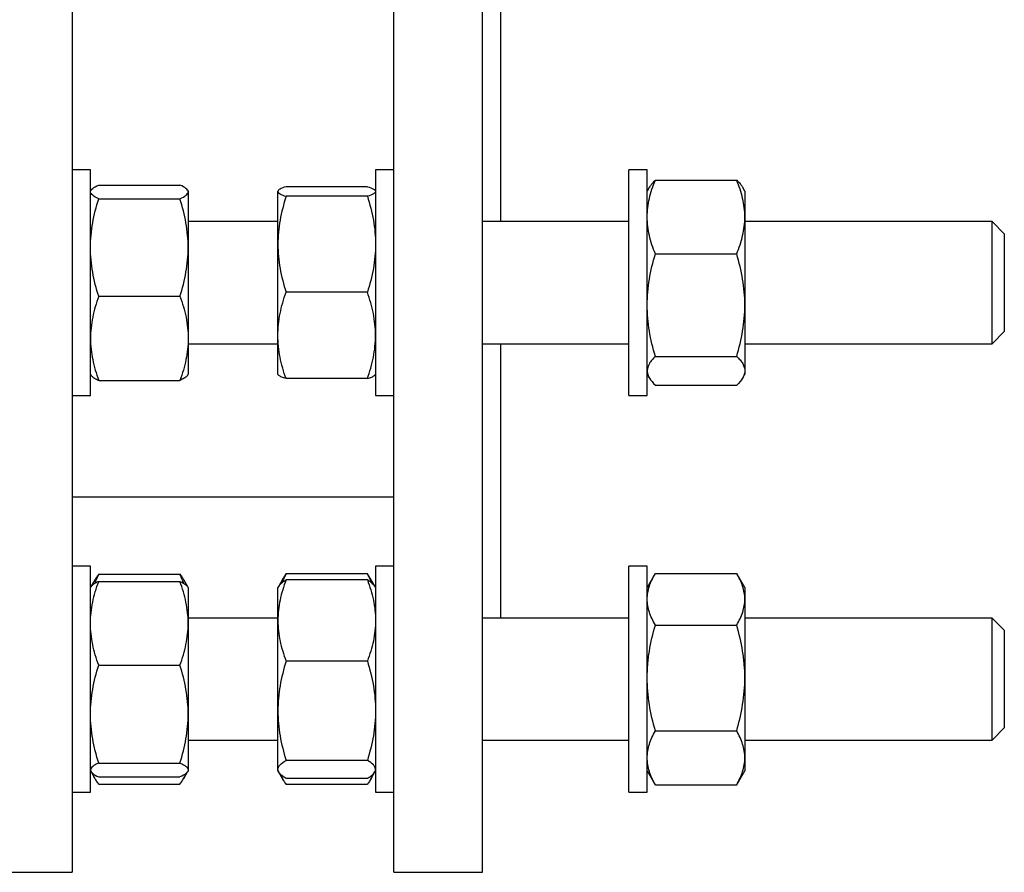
# Model space of a CAD drawing. Header units: millimetres. Extents: x 41 to 772, y 30 to 763.
# Tile 5 of 6: x 611 to 772, y 467 to 607. Entities that reach past the tile are written whole.
import ezdxf

# ---------------------------------------------------------------- set-up
doc = ezdxf.new("R2010")
doc.units = ezdxf.units.MM

msp = doc.modelspace()

# ---------------------------------------------------------------- linework, layer by layer
at = {"color": 7, "linetype": 'Continuous', "lineweight": 25}
for p, q in [((619.33, 609.5), (619.33, 467)), ((672.03, 467), (672.03, 609.5)), ((686.53, 467), (686.53, 609.5)), ((689.53, 573.58), (689.53, 609.5)), ((622.33, 582.08), (619.33, 582.08)), ((622.33, 580.68), (622.33, 582.08)), ((622.33, 545.08), (622.33, 580.68)), ((672.03, 582.08), (669.03, 582.08)), ((669.03, 582.08), (669.03, 545.08)), ((713.53, 582.08), (710.53, 582.08)), ((710.53, 571.36), (710.53, 582.08)), ((713.53, 571.36), (713.53, 582.08)), ((623.67, 579.57), (636.99, 579.57)), ((667.69, 579.3), (654.37, 579.3)), ((713.87, 579.17), (713.53, 578.58)), ((714.87, 580.37), (728.19, 580.37)), ((729.53, 578.58), (729.18, 579.17)), ((622.4, 578.71), (622.33, 578.58)), ((638.33, 578.58), (638.26, 578.71)), ((638.33, 578.58), (638.33, 578.45)), ((638.33, 578.45), (638.33, 569.33)), ((653.06, 578.64), (653.03, 578.58)), ((653.03, 578.52), (653.03, 578.58)), ((653.03, 569.87), (653.03, 578.52)), ((667.69, 577.73), (654.37, 577.73)), ((669.03, 578.58), (668.99, 578.64)), ((729.53, 578.58), (729.53, 574.33)), ((623.67, 577.33), (636.99, 577.33)), ((729.53, 574.33), (729.53, 559.9)), ((653.03, 573.58), (638.33, 573.58)), ((710.53, 573.58), (686.53, 573.58)), ((770.03, 573.58), (729.53, 573.58)), ((772.03, 571.58), (770.03, 573.58)), ((770.03, 553.58), (770.03, 573.58)), ((710.53, 545.08), (710.53, 571.36)), ((713.53, 545.08), (713.53, 571.36)), ((772.03, 571.58), (772.03, 555.58)), ((653.03, 554.93), (653.03, 569.87)), ((638.33, 569.33), (638.33, 554.46)), ((714.87, 568.29), (728.19, 568.29)), ((623.67, 561.34), (636.99, 561.34)), ((667.69, 562.01), (654.37, 562.01)), ((729.53, 559.9), (729.53, 549.15)), ((653.03, 548.58), (653.03, 554.93)), ((770.03, 553.58), (772.03, 555.58)), ((638.33, 554.46), (638.33, 548.58)), ((638.33, 553.58), (653.03, 553.58)), ((686.53, 553.58), (710.53, 553.58)), ((689.53, 508.64), (689.53, 553.58)), ((729.53, 553.58), (770.03, 553.58)), ((714.87, 551.5), (728.19, 551.5)), ((622.33, 548.58), (622.4, 548.45)), ((638.26, 548.45), (638.33, 548.58)), ((653.03, 548.58), (653.06, 548.52)), ((668.99, 548.52), (669.03, 548.58)), ((713.53, 548.58), (713.87, 547.99)), ((729.19, 547.99), (729.53, 548.58)), ((729.53, 549.15), (729.53, 548.58)), ((623.67, 547.58), (636.99, 547.58)), ((667.69, 547.86), (654.37, 547.86)), ((714.87, 546.79), (728.19, 546.79)), ((619.33, 545.08), (622.33, 545.08)), ((669.03, 545.08), (672.03, 545.08)), ((710.53, 545.08), (713.53, 545.08)), ((619.33, 528.5), (672.03, 528.5)), ((622.33, 517.14), (619.33, 517.14)), ((622.33, 505.73), (622.33, 517.14)), ((672.03, 517.14), (669.03, 517.14)), ((669.03, 517.14), (669.03, 480.14)), ((713.53, 517.14), (710.53, 517.14)), ((710.53, 492.27), (710.53, 517.14)), ((713.53, 492.27), (713.53, 517.14)), ((623.05, 514.88), (622.41, 513.77)), ((623.67, 515.81), (636.99, 515.81)), ((623.67, 514.64), (636.99, 514.64)), ((638.25, 513.77), (637.61, 514.88)), ((653.91, 515.16), (653.16, 513.86)), ((667.69, 515.88), (654.37, 515.88)), ((667.69, 514.89), (654.37, 514.89)), ((668.9, 513.86), (668.15, 515.16)), ((714.79, 515.82), (713.53, 513.64)), ((714.87, 515.95), (728.19, 515.95)), ((729.53, 513.64), (728.26, 515.82)), ((622.41, 513.77), (622.33, 513.64)), ((638.33, 513.64), (638.25, 513.77)), ((638.33, 513.64), (638.33, 507.78)), ((653.16, 513.86), (653.03, 513.64)), ((653.03, 508.24), (653.03, 513.64)), ((669.03, 513.64), (668.9, 513.86)), ((729.53, 513.64), (729.53, 511.73)), ((729.53, 511.73), (729.53, 498.84)), ((653.03, 508.64), (638.33, 508.64)), ((653.03, 493.46), (653.03, 508.24)), ((710.53, 508.64), (686.53, 508.64)), ((770.03, 508.64), (729.53, 508.64)), ((772.03, 506.64), (770.03, 508.64)), ((770.03, 488.64), (770.03, 508.64)), ((638.33, 507.78), (638.33, 492.91)), ((714.87, 507.5), (728.19, 507.5)), ((772.03, 506.64), (772.03, 490.64)), ((622.33, 480.14), (622.33, 505.73)), ((623.67, 500.91), (636.99, 500.91)), ((667.69, 501.59), (654.37, 501.59)), ((729.53, 498.84), (729.53, 485.75)), ((638.33, 492.91), (638.33, 483.77)), ((653.03, 483.85), (653.03, 493.46)), ((710.53, 480.14), (710.53, 492.27)), ((713.53, 480.14), (713.53, 492.27)), ((770.03, 488.64), (772.03, 490.64)), ((714.87, 490.18), (728.19, 490.18)), ((638.33, 488.64), (653.03, 488.64)), ((686.53, 488.64), (710.53, 488.64)), ((729.53, 488.64), (770.03, 488.64)), ((729.53, 485.75), (729.53, 483.64)), ((623.67, 484.9), (636.99, 484.9)), ((667.69, 485.33), (654.37, 485.33)), ((622.33, 483.64), (622.41, 483.5)), ((622.42, 483.48), (623.05, 482.39)), ((623.67, 482.63), (636.99, 482.63)), ((637.61, 482.39), (638.24, 483.48)), ((638.25, 483.5), (638.33, 483.64)), ((638.33, 483.77), (638.33, 483.64)), ((653.03, 483.64), (653.03, 483.85)), ((653.03, 483.64), (653.16, 483.41)), ((653.19, 483.35), (653.91, 482.11)), ((667.69, 482.38), (654.37, 482.38)), ((668.15, 482.11), (668.86, 483.35)), ((668.9, 483.41), (669.03, 483.64)), ((713.53, 483.64), (714.79, 481.45)), ((728.27, 481.45), (729.53, 483.64)), ((623.67, 481.46), (636.99, 481.46)), ((667.69, 481.39), (654.37, 481.39)), ((714.87, 481.32), (714.79, 481.45)), ((714.87, 481.32), (728.19, 481.32)), ((728.19, 481.32), (728.26, 481.45)), ((619.33, 480.14), (622.33, 480.14)), ((669.03, 480.14), (672.03, 480.14)), ((710.53, 480.14), (713.53, 480.14)), ((607.33, 467), (619.33, 467)), ((672.03, 467), (686.53, 467))]:
    msp.add_line(p, q, dxfattribs=at)
for points, knots in [([(622.33, 578.45), (622.33, 578.55), (622.36, 578.64), (622.49, 578.83), (622.58, 578.93), (622.93, 579.21), (623.26, 579.39), (623.67, 579.57)], [0, 0, 0, 0, 0.25, 0.25, 0.5, 0.5, 1, 1, 1, 1]), ([(638.33, 578.45), (638.33, 578.55), (638.3, 578.64), (638.18, 578.83), (638.09, 578.93), (637.74, 579.21), (637.4, 579.39), (636.99, 579.57)], [0, 0, 0, 0, 0.25, 0.25, 0.5, 0.5, 1, 1, 1, 1]), ([(654.37, 579.3), (653.96, 579.17), (653.62, 579.04), (653.15, 578.78), (653.03, 578.65), (653.03, 578.52)], [0, 0, 0, 0, 0.5, 0.5, 1, 1, 1, 1]), ([(667.69, 579.3), (668.1, 579.17), (668.43, 579.04), (668.9, 578.78), (669.03, 578.65), (669.03, 578.52)], [0, 0, 0, 0, 0.5, 0.5, 1, 1, 1, 1]), ([(713.53, 574.33), (713.53, 574.84), (713.56, 575.36), (713.68, 576.38), (713.77, 576.88), (714.12, 578.39), (714.46, 579.38), (714.87, 580.37)], [0, 0, 0, 0, 0.25, 0.25, 0.5, 0.5, 1, 1, 1, 1]), ([(714.87, 580.37), (714.76, 580.27), (714.56, 580.07), (714.26, 579.73), (714.02, 579.43), (713.91, 579.23), (713.88, 579.17)], [0, 0, 0, 0, 0.249495, 0.499179, 0.857433, 1, 1, 1, 1]), ([(729.53, 574.33), (729.53, 574.84), (729.5, 575.36), (729.37, 576.38), (729.28, 576.88), (728.93, 578.39), (728.6, 579.38), (728.19, 580.37)], [0, 0, 0, 0, 0.25, 0.25, 0.5, 0.5, 1, 1, 1, 1]), ([(728.19, 580.37), (728.29, 580.27), (728.49, 580.07), (728.8, 579.73), (729.04, 579.43), (729.15, 579.23), (729.18, 579.17)], [0, 0, 0, 0, 0.249495, 0.499179, 0.857433, 1, 1, 1, 1]), ([(623.67, 577.33), (623.26, 577.51), (622.92, 577.7), (622.46, 578.07), (622.33, 578.26), (622.33, 578.45)], [0, 0, 0, 0, 0.5, 0.5, 1, 1, 1, 1]), ([(636.99, 577.33), (637.4, 577.51), (637.74, 577.7), (638.2, 578.07), (638.33, 578.26), (638.33, 578.45)], [0, 0, 0, 0, 0.5, 0.5, 1, 1, 1, 1]), ([(653.03, 578.52), (653.03, 578.45), (653.06, 578.38), (653.18, 578.25), (653.27, 578.19), (653.62, 577.99), (653.96, 577.86), (654.37, 577.73)], [0, 0, 0, 0, 0.25, 0.25, 0.5, 0.5, 1, 1, 1, 1]), ([(654.37, 577.73), (653.96, 576.45), (653.62, 575.15), (653.15, 572.53), (653.03, 571.21), (653.03, 569.87)], [0, 0, 0, 0, 0.5, 0.5, 1, 1, 1, 1]), ([(669.03, 578.52), (669.03, 578.45), (669, 578.38), (668.87, 578.25), (668.78, 578.19), (668.43, 577.99), (668.1, 577.86), (667.69, 577.73)], [0, 0, 0, 0, 0.25, 0.25, 0.5, 0.5, 1, 1, 1, 1]), ([(667.69, 577.73), (668.1, 576.45), (668.43, 575.15), (668.9, 572.53), (669.03, 571.21), (669.03, 569.87)], [0, 0, 0, 0, 0.5, 0.5, 1, 1, 1, 1]), ([(622.33, 569.33), (622.33, 570.01), (622.36, 570.69), (622.49, 572.04), (622.58, 572.71), (622.93, 574.71), (623.26, 576.03), (623.67, 577.33)], [0, 0, 0, 0, 0.25, 0.25, 0.5, 0.5, 1, 1, 1, 1]), ([(638.33, 569.33), (638.33, 570.01), (638.3, 570.69), (638.18, 572.04), (638.09, 572.71), (637.74, 574.71), (637.4, 576.03), (636.99, 577.33)], [0, 0, 0, 0, 0.25, 0.25, 0.5, 0.5, 1, 1, 1, 1]), ([(714.87, 568.29), (714.46, 569.28), (714.12, 570.28), (713.65, 572.29), (713.53, 573.3), (713.53, 574.33)], [0, 0, 0, 0, 0.5, 0.5, 1, 1, 1, 1]), ([(728.19, 568.29), (728.6, 569.28), (728.93, 570.28), (729.4, 572.29), (729.53, 573.3), (729.53, 574.33)], [0, 0, 0, 0, 0.5, 0.5, 1, 1, 1, 1]), ([(653.03, 569.87), (653.03, 569.2), (653.06, 568.53), (653.18, 567.21), (653.27, 566.55), (653.62, 564.59), (653.96, 563.29), (654.37, 562.01)], [0, 0, 0, 0, 0.25, 0.25, 0.5, 0.5, 1, 1, 1, 1]), ([(669.03, 569.87), (669.03, 569.2), (669, 568.53), (668.87, 567.21), (668.78, 566.55), (668.43, 564.59), (668.1, 563.29), (667.69, 562.01)], [0, 0, 0, 0, 0.25, 0.25, 0.5, 0.5, 1, 1, 1, 1]), ([(623.67, 561.34), (623.26, 562.64), (622.92, 563.96), (622.46, 566.62), (622.33, 567.97), (622.33, 569.33)], [0, 0, 0, 0, 0.5, 0.5, 1, 1, 1, 1]), ([(636.99, 561.34), (637.4, 562.64), (637.74, 563.96), (638.2, 566.62), (638.33, 567.97), (638.33, 569.33)], [0, 0, 0, 0, 0.5, 0.5, 1, 1, 1, 1]), ([(713.53, 559.9), (713.53, 560.61), (713.56, 561.33), (713.68, 562.74), (713.77, 563.45), (714.12, 565.54), (714.46, 566.92), (714.87, 568.29)], [0, 0, 0, 0, 0.25, 0.25, 0.5, 0.5, 1, 1, 1, 1]), ([(729.53, 559.9), (729.53, 560.61), (729.5, 561.33), (729.37, 562.74), (729.28, 563.45), (728.93, 565.54), (728.6, 566.92), (728.19, 568.29)], [0, 0, 0, 0, 0.25, 0.25, 0.5, 0.5, 1, 1, 1, 1]), ([(623.67, 561.34), (623.47, 560.78), (623.28, 560.21), (622.95, 559.07), (622.81, 558.5), (622.46, 556.78), (622.33, 555.62), (622.33, 554.46)], [0, 0, 0, 0, 0.25, 0.25, 0.5, 0.5, 1, 1, 1, 1]), ([(636.99, 561.34), (637.19, 560.78), (637.38, 560.21), (637.71, 559.07), (637.86, 558.5), (638.21, 556.78), (638.33, 555.62), (638.33, 554.46)], [0, 0, 0, 0, 0.25, 0.25, 0.5, 0.5, 1, 1, 1, 1]), ([(653.03, 554.93), (653.03, 555.53), (653.06, 556.13), (653.18, 557.34), (653.27, 557.93), (653.63, 559.71), (653.96, 560.87), (654.37, 562.01)], [0, 0, 0, 0, 0.25, 0.25, 0.5, 0.5, 1, 1, 1, 1]), ([(669.03, 554.93), (669.03, 555.53), (669, 556.13), (668.87, 557.34), (668.78, 557.93), (668.43, 559.71), (668.09, 560.87), (667.69, 562.01)], [0, 0, 0, 0, 0.25, 0.25, 0.5, 0.5, 1, 1, 1, 1]), ([(714.87, 551.5), (714.46, 552.88), (714.12, 554.26), (713.65, 557.06), (713.53, 558.47), (713.53, 559.9)], [0, 0, 0, 0, 0.5, 0.5, 1, 1, 1, 1]), ([(728.19, 551.5), (728.6, 552.88), (728.93, 554.26), (729.4, 557.06), (729.53, 558.47), (729.53, 559.9)], [0, 0, 0, 0, 0.5, 0.5, 1, 1, 1, 1]), ([(654.37, 547.86), (654.16, 548.43), (653.98, 549.01), (653.65, 550.19), (653.5, 550.78), (653.15, 552.55), (653.03, 553.74), (653.03, 554.93)], [0, 0, 0, 0, 0.25, 0.25, 0.5, 0.5, 1, 1, 1, 1]), ([(667.69, 547.86), (667.89, 548.43), (668.08, 549.01), (668.41, 550.19), (668.55, 550.78), (668.9, 552.55), (669.03, 553.74), (669.03, 554.93)], [0, 0, 0, 0, 0.25, 0.25, 0.5, 0.5, 1, 1, 1, 1]), ([(622.33, 554.46), (622.33, 553.88), (622.36, 553.29), (622.49, 552.12), (622.58, 551.54), (622.93, 549.82), (623.27, 548.7), (623.67, 547.58)], [0, 0, 0, 0, 0.25, 0.25, 0.5, 0.5, 1, 1, 1, 1]), ([(638.33, 554.46), (638.33, 553.88), (638.3, 553.29), (638.18, 552.12), (638.08, 551.54), (637.73, 549.82), (637.4, 548.7), (636.99, 547.58)], [0, 0, 0, 0, 0.25, 0.25, 0.5, 0.5, 1, 1, 1, 1]), ([(714.87, 551.5), (714.66, 551.31), (714.48, 551.12), (714.15, 550.73), (714, 550.53), (713.65, 549.94), (713.53, 549.54), (713.53, 549.15)], [0, 0, 0, 0, 0.25, 0.25, 0.5, 0.5, 1, 1, 1, 1]), ([(728.19, 551.5), (728.39, 551.31), (728.58, 551.12), (728.91, 550.73), (729.05, 550.53), (729.4, 549.94), (729.53, 549.54), (729.53, 549.15)], [0, 0, 0, 0, 0.25, 0.25, 0.5, 0.5, 1, 1, 1, 1]), ([(622.41, 548.45), (622.41, 548.45), (622.43, 548.39), (622.53, 548.28), (622.73, 548.1), (622.99, 547.93), (623.3, 547.75), (623.55, 547.64), (623.67, 547.58)], [0, 0, 0, 0, 0.000676, 0.198452, 0.396127, 0.597374, 0.798713, 1, 1, 1, 1]), ([(638.26, 548.45), (638.26, 548.45), (638.23, 548.39), (638.13, 548.28), (637.94, 548.1), (637.67, 547.93), (637.36, 547.75), (637.11, 547.64), (636.99, 547.58)], [0, 0, 0, 0, 0.000676, 0.198452, 0.396127, 0.597374, 0.798713, 1, 1, 1, 1]), ([(654.37, 547.86), (654.24, 547.9), (653.98, 547.98), (653.65, 548.11), (653.38, 548.24), (653.19, 548.37), (653.08, 548.47), (653.07, 548.51), (653.07, 548.52)], [0, 0, 0, 0, 0.195442, 0.3909394, 0.5863348, 0.7854205, 0.9846329, 1, 1, 1, 1]), ([(667.69, 547.86), (667.82, 547.9), (668.08, 547.98), (668.4, 548.11), (668.67, 548.24), (668.87, 548.37), (668.97, 548.47), (668.99, 548.51), (668.99, 548.52)], [0, 0, 0, 0, 0.195442, 0.390939, 0.586335, 0.78542, 0.984633, 1, 1, 1, 1]), ([(713.53, 549.15), (713.53, 548.95), (713.56, 548.75), (713.68, 548.34), (713.77, 548.15), (714.13, 547.56), (714.46, 547.17), (714.87, 546.79)], [0, 0, 0, 0, 0.25, 0.25, 0.5, 0.5, 1, 1, 1, 1]), ([(729.53, 549.15), (729.53, 548.95), (729.5, 548.75), (729.37, 548.34), (729.28, 548.15), (728.93, 547.56), (728.59, 547.17), (728.19, 546.79)], [0, 0, 0, 0, 0.25, 0.25, 0.5, 0.5, 1, 1, 1, 1]), ([(622.33, 507.78), (622.33, 508.36), (622.36, 508.95), (622.49, 510.1), (622.58, 510.68), (622.93, 512.39), (623.26, 513.52), (623.67, 514.64)], [0, 0, 0, 0, 0.25, 0.25, 0.5, 0.5, 1, 1, 1, 1]), ([(623.67, 514.64), (623.57, 514.6), (623.37, 514.5), (623.06, 514.34), (622.76, 514.15), (622.55, 513.96), (622.44, 513.83), (622.41, 513.78), (622.41, 513.77)], [0, 0, 0, 0, 0.16619, 0.332507, 0.571142, 0.809753, 0.970787, 1, 1, 1, 1]), ([(623.67, 515.81), (623.54, 515.63), (623.31, 515.32), (623.13, 515.01), (623.05, 514.88)], [0, 0, 0, 0, 0.579015, 1, 1, 1, 1]), ([(623.06, 514.33), (623.12, 514.5), (623.3, 515), (623.52, 515.49), (623.67, 515.81)], [0, 0, 0, 0, 0.358347, 1, 1, 1, 1]), ([(637.61, 514.33), (637.54, 514.5), (637.37, 515), (637.14, 515.49), (636.99, 515.81)], [0, 0, 0, 0, 0.358347, 1, 1, 1, 1]), ([(636.99, 515.81), (637.12, 515.63), (637.35, 515.32), (637.53, 515.01), (637.61, 514.88)], [0, 0, 0, 0, 0.579015, 1, 1, 1, 1]), ([(638.33, 507.78), (638.33, 508.36), (638.3, 508.95), (638.18, 510.1), (638.09, 510.68), (637.74, 512.39), (637.4, 513.52), (636.99, 514.64)], [0, 0, 0, 0, 0.25, 0.25, 0.5, 0.5, 1, 1, 1, 1]), ([(636.99, 514.64), (637.09, 514.6), (637.3, 514.5), (637.6, 514.34), (637.9, 514.15), (638.11, 513.96), (638.22, 513.83), (638.25, 513.78), (638.25, 513.77)], [0, 0, 0, 0, 0.16619, 0.332507, 0.571142, 0.809753, 0.970787, 1, 1, 1, 1]), ([(654.37, 514.89), (653.96, 513.8), (653.62, 512.71), (653.15, 510.49), (653.03, 509.37), (653.03, 508.24)], [0, 0, 0, 0, 0.5, 0.5, 1, 1, 1, 1]), ([(653.16, 513.86), (653.21, 513.93), (653.32, 514.1), (653.59, 514.36), (653.93, 514.63), (654.22, 514.8), (654.37, 514.89)], [0, 0, 0, 0, 0.219998, 0.4783, 0.739138, 1, 1, 1, 1]), ([(654.37, 515.88), (654.27, 515.68), (654.06, 515.26), (653.85, 514.79), (653.76, 514.52), (653.74, 514.47)], [0, 0, 0, 0, 0.446298, 0.892936, 1, 1, 1, 1]), ([(653.91, 515.16), (653.94, 515.22), (654.08, 515.46), (654.24, 515.7), (654.37, 515.88)], [0, 0, 0, 0, 0.230329, 1, 1, 1, 1]), ([(667.69, 515.88), (667.79, 515.68), (667.99, 515.26), (668.2, 514.79), (668.29, 514.52), (668.31, 514.47)], [0, 0, 0, 0, 0.446298, 0.892936, 1, 1, 1, 1]), ([(668.14, 515.16), (668.11, 515.22), (667.98, 515.46), (667.81, 515.7), (667.69, 515.88)], [0, 0, 0, 0, 0.230329, 1, 1, 1, 1]), ([(667.69, 514.89), (668.1, 513.8), (668.43, 512.71), (668.9, 510.49), (669.03, 509.37), (669.03, 508.24)], [0, 0, 0, 0, 0.5, 0.5, 1, 1, 1, 1]), ([(668.89, 513.86), (668.84, 513.93), (668.74, 514.1), (668.47, 514.36), (668.12, 514.63), (667.83, 514.8), (667.69, 514.89)], [0, 0, 0, 0, 0.219998, 0.4783, 0.739138, 1, 1, 1, 1]), ([(713.53, 511.73), (713.53, 512.09), (713.56, 512.44), (713.68, 513.16), (713.77, 513.52), (714.13, 514.58), (714.46, 515.27), (714.87, 515.95)], [0, 0, 0, 0, 0.25, 0.25, 0.5, 0.5, 1, 1, 1, 1]), ([(729.53, 511.73), (729.53, 512.09), (729.5, 512.44), (729.37, 513.16), (729.28, 513.52), (728.93, 514.58), (728.59, 515.27), (728.19, 515.95)], [0, 0, 0, 0, 0.25, 0.25, 0.5, 0.5, 1, 1, 1, 1]), ([(714.87, 507.5), (714.66, 507.85), (714.48, 508.19), (714.15, 508.89), (714, 509.25), (713.65, 510.31), (713.53, 511.01), (713.53, 511.73)], [0, 0, 0, 0, 0.25, 0.25, 0.5, 0.5, 1, 1, 1, 1]), ([(728.19, 507.5), (728.39, 507.85), (728.58, 508.19), (728.91, 508.89), (729.05, 509.25), (729.4, 510.31), (729.53, 511.01), (729.53, 511.73)], [0, 0, 0, 0, 0.25, 0.25, 0.5, 0.5, 1, 1, 1, 1]), ([(653.03, 508.24), (653.03, 507.67), (653.06, 507.11), (653.18, 505.98), (653.27, 505.43), (653.62, 503.77), (653.96, 502.67), (654.37, 501.59)], [0, 0, 0, 0, 0.25, 0.25, 0.5, 0.5, 1, 1, 1, 1]), ([(669.03, 508.24), (669.03, 507.67), (669, 507.11), (668.87, 505.98), (668.78, 505.43), (668.43, 503.77), (668.1, 502.67), (667.69, 501.59)], [0, 0, 0, 0, 0.25, 0.25, 0.5, 0.5, 1, 1, 1, 1]), ([(623.67, 500.91), (623.26, 502.04), (622.92, 503.17), (622.46, 505.45), (622.33, 506.61), (622.33, 507.78)], [0, 0, 0, 0, 0.5, 0.5, 1, 1, 1, 1]), ([(636.99, 500.91), (637.4, 502.04), (637.74, 503.17), (638.2, 505.45), (638.33, 506.61), (638.33, 507.78)], [0, 0, 0, 0, 0.5, 0.5, 1, 1, 1, 1]), ([(713.53, 498.84), (713.53, 499.58), (713.56, 500.32), (713.68, 501.78), (713.77, 502.5), (714.12, 504.67), (714.46, 506.09), (714.87, 507.5)], [0, 0, 0, 0, 0.25, 0.25, 0.5, 0.5, 1, 1, 1, 1]), ([(729.53, 498.84), (729.53, 499.58), (729.5, 500.32), (729.37, 501.78), (729.28, 502.5), (728.93, 504.67), (728.6, 506.09), (728.19, 507.5)], [0, 0, 0, 0, 0.25, 0.25, 0.5, 0.5, 1, 1, 1, 1]), ([(622.33, 492.91), (622.33, 493.59), (622.36, 494.27), (622.49, 495.62), (622.58, 496.29), (622.93, 498.29), (623.26, 499.61), (623.67, 500.91)], [0, 0, 0, 0, 0.25, 0.25, 0.5, 0.5, 1, 1, 1, 1]), ([(638.33, 492.91), (638.33, 493.59), (638.3, 494.27), (638.18, 495.62), (638.09, 496.29), (637.74, 498.29), (637.4, 499.61), (636.99, 500.91)], [0, 0, 0, 0, 0.25, 0.25, 0.5, 0.5, 1, 1, 1, 1]), ([(654.37, 501.59), (653.96, 500.26), (653.62, 498.92), (653.15, 496.21), (653.03, 494.84), (653.03, 493.46)], [0, 0, 0, 0, 0.5, 0.5, 1, 1, 1, 1]), ([(667.69, 501.59), (668.1, 500.26), (668.43, 498.92), (668.9, 496.21), (669.03, 494.84), (669.03, 493.46)], [0, 0, 0, 0, 0.5, 0.5, 1, 1, 1, 1]), ([(714.87, 490.18), (714.46, 491.6), (714.12, 493.03), (713.65, 495.91), (713.53, 497.37), (713.53, 498.84)], [0, 0, 0, 0, 0.5, 0.5, 1, 1, 1, 1]), ([(728.19, 490.18), (728.6, 491.6), (728.93, 493.03), (729.4, 495.91), (729.53, 497.37), (729.53, 498.84)], [0, 0, 0, 0, 0.5, 0.5, 1, 1, 1, 1]), ([(623.67, 484.9), (623.26, 486.21), (622.92, 487.53), (622.46, 490.2), (622.33, 491.55), (622.33, 492.91)], [0, 0, 0, 0, 0.5, 0.5, 1, 1, 1, 1]), ([(636.99, 484.9), (637.4, 486.21), (637.74, 487.53), (638.2, 490.2), (638.33, 491.55), (638.33, 492.91)], [0, 0, 0, 0, 0.5, 0.5, 1, 1, 1, 1]), ([(653.03, 493.46), (653.03, 492.77), (653.06, 492.07), (653.18, 490.7), (653.27, 490.02), (653.62, 487.99), (653.96, 486.66), (654.37, 485.33)], [0, 0, 0, 0, 0.25, 0.25, 0.5, 0.5, 1, 1, 1, 1]), ([(669.03, 493.46), (669.03, 492.77), (669, 492.07), (668.87, 490.7), (668.78, 490.02), (668.43, 487.99), (668.1, 486.66), (667.69, 485.33)], [0, 0, 0, 0, 0.25, 0.25, 0.5, 0.5, 1, 1, 1, 1]), ([(713.53, 485.75), (713.53, 486.13), (713.56, 486.5), (713.68, 487.25), (713.77, 487.62), (714.12, 488.73), (714.46, 489.46), (714.87, 490.18)], [0, 0, 0, 0, 0.25, 0.25, 0.5, 0.5, 1, 1, 1, 1]), ([(729.53, 485.75), (729.53, 486.13), (729.5, 486.5), (729.37, 487.25), (729.28, 487.62), (728.93, 488.73), (728.6, 489.46), (728.19, 490.18)], [0, 0, 0, 0, 0.25, 0.25, 0.5, 0.5, 1, 1, 1, 1]), ([(714.87, 481.32), (714.46, 482.04), (714.12, 482.77), (713.65, 484.25), (713.53, 484.99), (713.53, 485.75)], [0, 0, 0, 0, 0.5, 0.5, 1, 1, 1, 1]), ([(728.19, 481.32), (728.6, 482.04), (728.93, 482.77), (729.4, 484.25), (729.53, 484.99), (729.53, 485.75)], [0, 0, 0, 0, 0.5, 0.5, 1, 1, 1, 1]), ([(623.67, 484.9), (623.47, 484.81), (623.28, 484.72), (622.95, 484.53), (622.81, 484.43), (622.46, 484.15), (622.33, 483.96), (622.33, 483.77)], [0, 0, 0, 0, 0.25, 0.25, 0.5, 0.5, 1, 1, 1, 1]), ([(636.99, 484.9), (637.19, 484.81), (637.38, 484.72), (637.71, 484.53), (637.86, 484.43), (638.21, 484.15), (638.33, 483.96), (638.33, 483.77)], [0, 0, 0, 0, 0.25, 0.25, 0.5, 0.5, 1, 1, 1, 1]), ([(653.03, 483.85), (653.03, 483.98), (653.06, 484.1), (653.18, 484.36), (653.27, 484.48), (653.63, 484.85), (653.96, 485.09), (654.37, 485.33)], [0, 0, 0, 0, 0.25, 0.25, 0.5, 0.5, 1, 1, 1, 1]), ([(669.03, 483.85), (669.03, 483.98), (669, 484.1), (668.87, 484.36), (668.78, 484.48), (668.43, 484.85), (668.09, 485.09), (667.69, 485.33)], [0, 0, 0, 0, 0.25, 0.25, 0.5, 0.5, 1, 1, 1, 1]), ([(622.33, 483.77), (622.33, 483.67), (622.36, 483.57), (622.49, 483.38), (622.58, 483.28), (622.93, 483), (623.27, 482.81), (623.67, 482.63)], [0, 0, 0, 0, 0.25, 0.25, 0.5, 0.5, 1, 1, 1, 1]), ([(623.67, 481.46), (623.54, 481.64), (623.28, 482), (622.96, 482.54), (622.74, 482.95), (622.66, 483.18), (622.65, 483.23)], [0, 0, 0, 0, 0.307093, 0.614273, 0.921293, 1, 1, 1, 1]), ([(638.33, 483.77), (638.33, 483.67), (638.3, 483.57), (638.18, 483.38), (638.08, 483.28), (637.73, 483), (637.4, 482.81), (636.99, 482.63)], [0, 0, 0, 0, 0.25, 0.25, 0.5, 0.5, 1, 1, 1, 1]), ([(636.99, 481.46), (637.12, 481.64), (637.38, 482), (637.7, 482.54), (637.92, 482.95), (638, 483.18), (638.01, 483.23)], [0, 0, 0, 0, 0.307093, 0.6142729, 0.9212927, 1, 1, 1, 1]), ([(654.37, 482.38), (654.16, 482.5), (653.98, 482.62), (653.65, 482.87), (653.5, 482.99), (653.15, 483.36), (653.03, 483.61), (653.03, 483.85)], [0, 0, 0, 0, 0.25, 0.25, 0.5, 0.5, 1, 1, 1, 1]), ([(653.43, 483.07), (653.52, 482.88), (653.68, 482.5), (654, 481.94), (654.24, 481.57), (654.37, 481.39)], [0, 0, 0, 0, 0.332515, 0.666299, 1, 1, 1, 1]), ([(667.69, 482.38), (667.89, 482.5), (668.08, 482.62), (668.41, 482.87), (668.55, 482.99), (668.9, 483.36), (669.03, 483.61), (669.03, 483.85)], [0, 0, 0, 0, 0.25, 0.25, 0.5, 0.5, 1, 1, 1, 1]), ([(668.62, 483.07), (668.54, 482.88), (668.37, 482.5), (668.06, 481.94), (667.81, 481.57), (667.69, 481.39)], [0, 0, 0, 0, 0.332515, 0.666299, 1, 1, 1, 1])]:
    msp.add_open_spline(points, degree=3, knots=knots, dxfattribs=at)

doc.saveas('drawing.dxf')
